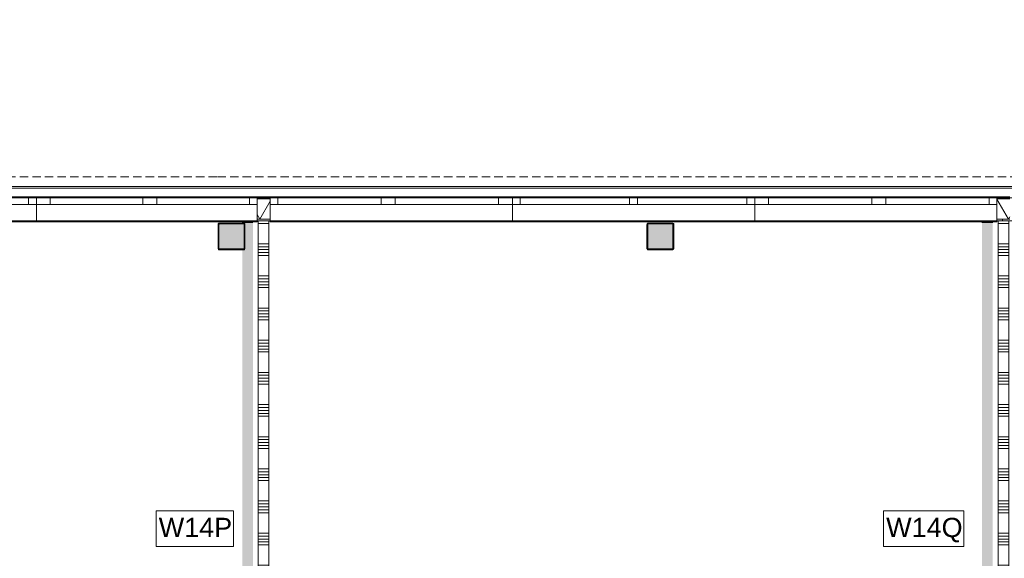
# Model space of a CAD drawing. Header units: millimetres. Extents: x -409 to 257590, y -7786 to 67330.
# Tile 174 of 210: x 71635 to 80818, y 22975 to 28000. Entities that reach past the tile are written whole.
import ezdxf

# ---------------------------------------------------------------- set-up
doc = ezdxf.new("R2010")
doc.units = ezdxf.units.MM
doc.header["$MEASUREMENT"] = 0
doc.linetypes.add('B0702', pattern=[117.37, 78.119999, -39.250001])
for name, color, linetype in [('New_21 Buitenwanden', 7, 'Continuous'), ('New_21 Buitenwanden Doorsnede-arcering', 7, 'Continuous'), ('New_21 Buitenwanden Laagscheidingslijnen', 7, 'Continuous'), ('New_21 Buitenwanden Ramen', 7, 'Continuous'), ('New_22 NC Binnenwanden', 7, 'Continuous'), ('New_22 NC Binnenwanden Doorsnede-arcering', 7, 'Continuous'), ('New_22 NC Binnenwanden Laagscheidingslijnen', 7, 'Continuous'), ('New_23 Vloeren', 7, 'Continuous'), ('New_41 Buitenwandafwerking houten latten', 7, 'Continuous'), ('New_Info Wandafwerking aanduiding', 7, 'Continuous'), ('New_Info Wandafwerking aanduiding Doorsnede-arcering', 7, 'Continuous'), ('New_Z Ruimtefuncties Zone omranding', 7, 'Continuous'), ('S-COLS-____-OTLN.RVT S', 7, 'Continuous'), ('S-COLS-____-OTLN.RVT S 2D arcering', 7, 'Continuous')]:
    doc.layers.add(name, color=color, linetype=linetype)
doc.styles.add('GENERATED_STYLE_1', font='txt')
pattern_1 = [(270, (0, 0), (200, 0), [])]

# ---------------------------------------------------------------- blocks, each defined once
blk = doc.blocks.new('Slab_1_2', base_point=(0, 42578.3))
at = {"layer": 'New_23 Vloeren', "color": 1, "linetype": 'Continuous', "lineweight": 0, "flags": 128}
blk.add_lwpolyline([(30010, 0), (61758.5, 0), (61760, 1964.4), (61760.2, 1964.4), (61758.1, 8599), (73460, 8599), (73460, 0), (99110, 0), (99110, 26125), (66860, 26125), (61760, 26125), (61760, 28000.2), (49978, 28000.1)], dxfattribs=at)
blk = doc.blocks.new('Wall_208_2', base_point=(62080.2, 26125))
at = {"layer": 'New_21 Buitenwanden', "color": 8, "linetype": 'Continuous', "lineweight": 0, "true_color": 0x778488}
for p, q in [((99324, 26427), (62080.2, 26427)), ((99254, 26339), (62080.2, 26339))]:
    blk.add_line(p, q, dxfattribs=at)
at = {"layer": 'New_21 Buitenwanden', "color": 8, "linetype": 'Continuous', "lineweight": 0, "true_color": 0x778488, "flags": 128}
for points in [[(99430, 26445), (62080.2, 26445)], [(62080.2, 26125), (99110, 26125)]]:
    blk.add_lwpolyline(points, dxfattribs=at)
blk = doc.blocks.new('Column 385[68]_2', base_point=(0.5, 3))
at = {"layer": 'S-COLS-____-OTLN.RVT S 2D arcering', "linetype": 'Continuous', "lineweight": 0, "true_color": 0x778488}
h = blk.add_hatch(color=8, dxfattribs=at)
h.paths.add_polyline_path([(73485.5, 25866), (73486.5, 25861), (73489.3, 25856.8), (73493.5, 25853.9), (73498.5, 25853), (73722.5, 25853), (73727.5, 25853.9), (73731.7, 25856.8), (73734.5, 25861), (73735.5, 25866), (73735.5, 26090), (73734.5, 26094.9), (73731.7, 26099.1), (73727.5, 26102), (73722.5, 26103), (73498.5, 26103), (73493.5, 26102), (73489.3, 26099.1), (73486.5, 26094.9), (73485.5, 26090)])
h.paths.add_polyline_path([(73722.5, 25861), (73498.5, 25861), (73496.6, 25861.3), (73495, 25862.4), (73493.9, 25864), (73493.5, 25866), (73493.5, 26090), (73493.9, 26091.9), (73495, 26093.5), (73496.6, 26094.6), (73498.5, 26095), (73722.5, 26095), (73724.4, 26094.6), (73726.1, 26093.5), (73727.1, 26091.9), (73727.5, 26090), (73727.5, 25866), (73727.1, 25864), (73726.1, 25862.4), (73724.4, 25861.3)], flags=0)
blk.add_hatch(color=8, dxfattribs=at).paths.add_polyline_path([(73722.5, 26095), (73498.5, 26095), (73496.6, 26094.6), (73495, 26093.5), (73493.9, 26091.9), (73493.5, 26090), (73493.5, 25866), (73493.9, 25864), (73495, 25862.4), (73496.6, 25861.3), (73498.5, 25861), (73722.5, 25861), (73724.4, 25861.3), (73726.1, 25862.4), (73727.1, 25864), (73727.5, 25866), (73727.5, 26090), (73727.1, 26091.9), (73726.1, 26093.5), (73724.4, 26094.6)])
at = {"layer": 'S-COLS-____-OTLN.RVT S', "color": 1, "linetype": 'Continuous', "lineweight": 0}
for p, q in [((73486.5, 26094.9), (73485.5, 26090)), ((73485.5, 26090), (73485.5, 25866)), ((73489.3, 26099.1), (73486.5, 26094.9)), ((73493.5, 26102), (73489.3, 26099.1)), ((73498.5, 26103), (73493.5, 26102)), ((73493.5, 26090), (73493.9, 26091.9)), ((73493.5, 25866), (73493.5, 26090)), ((73493.9, 26091.9), (73495, 26093.5)), ((73495, 26093.5), (73496.6, 26094.6)), ((73496.6, 26094.6), (73498.5, 26095)), ((73722.5, 26103), (73498.5, 26103)), ((73498.5, 26095), (73722.5, 26095)), ((73727.5, 26102), (73722.5, 26103)), ((73722.5, 26095), (73724.4, 26094.6)), ((73724.4, 26094.6), (73726.1, 26093.5)), ((73726.1, 26093.5), (73727.1, 26091.9)), ((73727.1, 26091.9), (73727.5, 26090)), ((73731.7, 26099.1), (73727.5, 26102)), ((73727.5, 26090), (73727.5, 25866)), ((73734.5, 26094.9), (73731.7, 26099.1)), ((73735.5, 26090), (73734.5, 26094.9)), ((73735.5, 25866), (73735.5, 26090)), ((73485.5, 25866), (73486.5, 25861)), ((73486.5, 25861), (73489.3, 25856.8)), ((73489.3, 25856.8), (73493.5, 25853.9)), ((73493.9, 25864), (73493.5, 25866)), ((73493.5, 25853.9), (73498.5, 25853)), ((73495, 25862.4), (73493.9, 25864)), ((73496.6, 25861.3), (73495, 25862.4)), ((73498.5, 25861), (73496.6, 25861.3)), ((73722.5, 25861), (73498.5, 25861)), ((73498.5, 25853), (73722.5, 25853)), ((73724.4, 25861.3), (73722.5, 25861)), ((73722.5, 25853), (73727.5, 25853.9)), ((73726.1, 25862.4), (73724.4, 25861.3)), ((73727.1, 25864), (73726.1, 25862.4)), ((73727.5, 25866), (73727.1, 25864)), ((73727.5, 25853.9), (73731.7, 25856.8)), ((73731.7, 25856.8), (73734.5, 25861)), ((73734.5, 25861), (73735.5, 25866))]:
    blk.add_line(p, q, dxfattribs=at)
blk = doc.blocks.new('Column 386[69]_2', base_point=(0.5, 3))
at = {"layer": 'S-COLS-____-OTLN.RVT S 2D arcering', "linetype": 'Continuous', "lineweight": 0, "true_color": 0x778488}
h = blk.add_hatch(color=8, dxfattribs=at)
h.paths.add_polyline_path([(77485.5, 25866), (77486.5, 25861), (77489.3, 25856.8), (77493.5, 25853.9), (77498.5, 25853), (77722.5, 25853), (77727.5, 25853.9), (77731.7, 25856.8), (77734.5, 25861), (77735.5, 25866), (77735.5, 26090), (77734.5, 26094.9), (77731.7, 26099.1), (77727.5, 26102), (77722.5, 26103), (77498.5, 26103), (77493.5, 26102), (77489.3, 26099.1), (77486.5, 26094.9), (77485.5, 26090)])
h.paths.add_polyline_path([(77722.5, 25861), (77498.5, 25861), (77496.6, 25861.3), (77495, 25862.4), (77493.9, 25864), (77493.5, 25866), (77493.5, 26090), (77493.9, 26091.9), (77495, 26093.5), (77496.6, 26094.6), (77498.5, 26095), (77722.5, 26095), (77724.4, 26094.6), (77726.1, 26093.5), (77727.1, 26091.9), (77727.5, 26090), (77727.5, 25866), (77727.1, 25864), (77726.1, 25862.4), (77724.4, 25861.3)], flags=0)
blk.add_hatch(color=8, dxfattribs=at).paths.add_polyline_path([(77722.5, 26095), (77498.5, 26095), (77496.6, 26094.6), (77495, 26093.5), (77493.9, 26091.9), (77493.5, 26090), (77493.5, 25866), (77493.9, 25864), (77495, 25862.4), (77496.6, 25861.3), (77498.5, 25861), (77722.5, 25861), (77724.4, 25861.3), (77726.1, 25862.4), (77727.1, 25864), (77727.5, 25866), (77727.5, 26090), (77727.1, 26091.9), (77726.1, 26093.5), (77724.4, 26094.6)])
at = {"layer": 'S-COLS-____-OTLN.RVT S', "color": 1, "linetype": 'Continuous', "lineweight": 0}
for p, q in [((77486.5, 26094.9), (77485.5, 26090)), ((77485.5, 26090), (77485.5, 25866)), ((77489.3, 26099.1), (77486.5, 26094.9)), ((77493.5, 26102), (77489.3, 26099.1)), ((77498.5, 26103), (77493.5, 26102)), ((77493.5, 26090), (77493.9, 26091.9)), ((77493.5, 25866), (77493.5, 26090)), ((77493.9, 26091.9), (77495, 26093.5)), ((77495, 26093.5), (77496.6, 26094.6)), ((77496.6, 26094.6), (77498.5, 26095)), ((77722.5, 26103), (77498.5, 26103)), ((77498.5, 26095), (77722.5, 26095)), ((77727.5, 26102), (77722.5, 26103)), ((77722.5, 26095), (77724.4, 26094.6)), ((77724.4, 26094.6), (77726.1, 26093.5)), ((77726.1, 26093.5), (77727.1, 26091.9)), ((77727.1, 26091.9), (77727.5, 26090)), ((77731.7, 26099.1), (77727.5, 26102)), ((77727.5, 26090), (77727.5, 25866)), ((77734.5, 26094.9), (77731.7, 26099.1)), ((77735.5, 26090), (77734.5, 26094.9)), ((77735.5, 25866), (77735.5, 26090)), ((77485.5, 25866), (77486.5, 25861)), ((77486.5, 25861), (77489.3, 25856.8)), ((77489.3, 25856.8), (77493.5, 25853.9)), ((77493.9, 25864), (77493.5, 25866)), ((77493.5, 25853.9), (77498.5, 25853)), ((77495, 25862.4), (77493.9, 25864)), ((77496.6, 25861.3), (77495, 25862.4)), ((77498.5, 25861), (77496.6, 25861.3)), ((77722.5, 25861), (77498.5, 25861)), ((77498.5, 25853), (77722.5, 25853)), ((77724.4, 25861.3), (77722.5, 25861)), ((77722.5, 25853), (77727.5, 25853.9)), ((77726.1, 25862.4), (77724.4, 25861.3)), ((77727.1, 25864), (77726.1, 25862.4)), ((77727.5, 25866), (77727.1, 25864)), ((77727.5, 25853.9), (77731.7, 25856.8)), ((77731.7, 25856.8), (77734.5, 25861)), ((77734.5, 25861), (77735.5, 25866))]:
    blk.add_line(p, q, dxfattribs=at)
blk = doc.blocks.new('*X2050')
at = {"layer": 'New_22 NC Binnenwanden Doorsnede-arcering', "color": 254, "linetype": 'Continuous', "lineweight": 0, "true_color": 0xe9ebeb}
for p, q in [((80760, 26100), (80860, 26100)), ((80760, 25909.7), (80860, 25909.7)), ((80760, 25882.3), (80860, 25882.3)), ((80760, 25854.9), (80860, 25854.9)), ((80760, 25827.4), (80860, 25827.4)), ((80760, 25800), (80860, 25800)), ((80760, 25609.7), (80860, 25609.7)), ((80760, 25582.3), (80860, 25582.3)), ((80760, 25554.9), (80860, 25554.9)), ((80760, 25527.4), (80860, 25527.4)), ((80760, 25500), (80860, 25500)), ((80760, 25309.7), (80860, 25309.7)), ((80760, 25282.3), (80860, 25282.3)), ((80760, 25254.9), (80860, 25254.9)), ((80760, 25227.4), (80860, 25227.4)), ((80760, 25200), (80860, 25200)), ((80760, 25009.7), (80860, 25009.7)), ((80760, 24982.3), (80860, 24982.3)), ((80760, 24954.9), (80860, 24954.9)), ((80760, 24927.4), (80860, 24927.4)), ((80760, 24900), (80860, 24900)), ((80760, 24709.7), (80860, 24709.7)), ((80760, 24682.3), (80860, 24682.3)), ((80760, 24654.9), (80860, 24654.9)), ((80760, 24627.4), (80860, 24627.4)), ((80760, 24600), (80860, 24600)), ((80760, 24409.7), (80860, 24409.7)), ((80760, 24382.3), (80860, 24382.3)), ((80760, 24354.9), (80860, 24354.9)), ((80760, 24327.4), (80860, 24327.4)), ((80760, 24300), (80860, 24300)), ((80760, 24109.7), (80860, 24109.7)), ((80760, 24082.3), (80860, 24082.3)), ((80760, 24054.9), (80860, 24054.9)), ((80760, 24027.4), (80860, 24027.4)), ((80760, 24000), (80860, 24000)), ((80760, 23809.7), (80860, 23809.7)), ((80760, 23782.3), (80860, 23782.3)), ((80760, 23754.9), (80860, 23754.9)), ((80760, 23727.4), (80860, 23727.4)), ((80760, 23700), (80860, 23700)), ((80760, 23509.7), (80860, 23509.7)), ((80760, 23482.3), (80860, 23482.3)), ((80760, 23454.9), (80860, 23454.9)), ((80760, 23427.4), (80860, 23427.4)), ((80760, 23400), (80860, 23400)), ((80760, 23209.7), (80860, 23209.7)), ((80760, 23182.3), (80860, 23182.3)), ((80760, 23154.9), (80860, 23154.9)), ((80760, 23127.4), (80860, 23127.4)), ((80760, 23100), (80860, 23100)), ((80760, 22909.7), (80860, 22909.7)), ((80760, 22882.3), (80860, 22882.3)), ((80760, 22854.9), (80860, 22854.9)), ((80760, 22827.4), (80860, 22827.4)), ((80760, 22800), (80860, 22800)), ((80760, 22609.7), (80860, 22609.7)), ((80760, 22582.3), (80860, 22582.3)), ((80760, 22554.9), (80860, 22554.9)), ((80760, 22527.4), (80860, 22527.4)), ((80760, 22500), (80860, 22500)), ((80760, 22309.7), (80860, 22309.7)), ((80760, 22282.3), (80860, 22282.3)), ((80760, 22254.9), (80860, 22254.9)), ((80760, 22227.4), (80860, 22227.4)), ((80760, 22200), (80860, 22200)), ((80760, 22009.7), (80860, 22009.7)), ((80760, 21982.3), (80860, 21982.3)), ((80760, 21954.9), (80860, 21954.9)), ((80760, 21927.4), (80860, 21927.4)), ((80760, 21900), (80860, 21900)), ((80760, 21709.7), (80860, 21709.7)), ((80760, 21682.3), (80860, 21682.3)), ((80760, 21654.9), (80860, 21654.9)), ((80760, 21627.4), (80860, 21627.4)), ((80760, 21600), (80860, 21600)), ((80760, 21409.7), (80860, 21409.7)), ((80760, 21382.3), (80860, 21382.3)), ((80760, 21354.9), (80860, 21354.9)), ((80760, 21327.4), (80860, 21327.4)), ((80760, 21300), (80860, 21300)), ((80760, 21109.7), (80860, 21109.7)), ((80760, 21082.3), (80860, 21082.3)), ((80760, 21054.9), (80860, 21054.9)), ((80760, 21027.4), (80860, 21027.4)), ((80760, 21000), (80860, 21000)), ((80760, 20809.7), (80860, 20809.7)), ((80760, 20782.3), (80860, 20782.3)), ((80760, 20754.9), (80860, 20754.9)), ((80760, 20727.4), (80860, 20727.4)), ((80760, 20700), (80860, 20700)), ((80760, 20509.7), (80860, 20509.7)), ((80760, 20482.3), (80860, 20482.3)), ((80760, 20454.9), (80860, 20454.9)), ((80760, 20427.4), (80860, 20427.4)), ((80760, 20400), (80860, 20400)), ((80760, 20209.7), (80860, 20209.7)), ((80760, 20182.3), (80860, 20182.3)), ((80760, 20154.9), (80860, 20154.9)), ((80760, 20127.4), (80860, 20127.4)), ((80760, 20100), (80860, 20100)), ((80760, 19909.7), (80860, 19909.7)), ((80760, 19882.3), (80860, 19882.3)), ((80760, 19854.9), (80860, 19854.9)), ((80760, 19827.4), (80860, 19827.4)), ((80760, 19800), (80860, 19800)), ((80760, 19609.7), (80860, 19609.7)), ((80760, 19582.3), (80860, 19582.3)), ((80760, 19554.9), (80860, 19554.9)), ((80760, 19527.4), (80860, 19527.4)), ((80760, 19500), (80860, 19500)), ((80760, 19309.7), (80860, 19309.7)), ((80760, 19282.3), (80860, 19282.3)), ((80760, 19254.9), (80860, 19254.9)), ((80760, 19227.4), (80860, 19227.4)), ((80760, 19200), (80860, 19200)), ((80760, 19009.7), (80860, 19009.7)), ((80760, 18982.3), (80860, 18982.3)), ((80760, 18954.9), (80860, 18954.9)), ((80760, 18927.4), (80860, 18927.4)), ((80760, 18900), (80860, 18900)), ((80760, 18709.7), (80860, 18709.7)), ((80760, 18682.3), (80860, 18682.3)), ((80760, 18654.9), (80860, 18654.9)), ((80760, 18627.4), (80860, 18627.4)), ((80760, 18600), (80860, 18600)), ((80760, 18409.7), (80860, 18409.7)), ((80760, 18382.3), (80860, 18382.3)), ((80760, 18354.9), (80860, 18354.9)), ((80760, 18327.4), (80860, 18327.4)), ((80760, 18300), (80860, 18300)), ((80760, 18109.7), (80860, 18109.7)), ((80760, 18082.3), (80860, 18082.3)), ((80760, 18054.9), (80860, 18054.9)), ((80760, 18027.4), (80860, 18027.4)), ((80760, 18000), (80860, 18000)), ((80760, 17809.7), (80860, 17809.7)), ((80760, 17782.3), (80860, 17782.3)), ((80760, 17754.9), (80860, 17754.9)), ((80760, 17727.4), (80860, 17727.4)), ((80760, 17700), (80860, 17700)), ((80800.3, 17509.7), (80860, 17509.7)), ((80827.7, 17482.3), (80860, 17482.3)), ((80855.1, 17454.9), (80860, 17454.9))]:
    blk.add_line(p, q, dxfattribs=at)
blk = doc.blocks.new('*X2051')
at = {"layer": 'New_22 NC Binnenwanden Doorsnede-arcering', "color": 254, "linetype": 'Continuous', "lineweight": 0, "true_color": 0xe9ebeb}
for p, q in [((80760, 17509.7), (80800.3, 17509.7)), ((80760, 17482.3), (80827.7, 17482.3)), ((80760, 17454.9), (80855.1, 17454.9))]:
    blk.add_line(p, q, dxfattribs=at)
blk = doc.blocks.new('Wall_467_2', base_point=(80810, 26125))
at = {"layer": 'New_22 NC Binnenwanden', "color": 8, "linetype": 'Continuous', "lineweight": 0, "true_color": 0x778488, "flags": 128}
for points in [[(80760, 26125), (80760, 17550)], [(80860, 26125), (80760, 26125)], [(80860, 17450), (80860, 26125)], [(80860, 17450), (80760, 17450)]]:
    blk.add_lwpolyline(points, dxfattribs=at)
at = {"layer": 'New_22 NC Binnenwanden Laagscheidingslijnen', "color": 8, "linetype": 'Continuous', "lineweight": 0, "true_color": 0x778488}
blk.add_line((80760, 17450), (80760, 17550), dxfattribs=at)
at = {"layer": 'New_22 NC Binnenwanden', "color": 8, "lineweight": 0, "true_color": 0x778488}
for name in ['*X2050', '*X2051']:
    blk.add_blockref(name, (0, 0), dxfattribs=at)
blk = doc.blocks.new('*X2077')
at = {"layer": 'New_22 NC Binnenwanden Doorsnede-arcering', "color": 254, "linetype": 'Continuous', "lineweight": 0, "true_color": 0xe9ebeb}
for p, q in [((73860, 26100), (73960, 26100)), ((73860, 25909.7), (73960, 25909.7)), ((73860, 25882.3), (73960, 25882.3)), ((73860, 25854.9), (73960, 25854.9)), ((73860, 25827.4), (73960, 25827.4)), ((73860, 25800), (73960, 25800)), ((73860, 25609.7), (73960, 25609.7)), ((73860, 25582.3), (73960, 25582.3)), ((73860, 25554.9), (73960, 25554.9)), ((73860, 25527.4), (73960, 25527.4)), ((73860, 25500), (73960, 25500)), ((73860, 25309.7), (73960, 25309.7)), ((73860, 25282.3), (73960, 25282.3)), ((73860, 25254.9), (73960, 25254.9)), ((73860, 25227.4), (73960, 25227.4)), ((73860, 25200), (73960, 25200)), ((73860, 25009.7), (73960, 25009.7)), ((73860, 24982.3), (73960, 24982.3)), ((73860, 24954.9), (73960, 24954.9)), ((73860, 24927.4), (73960, 24927.4)), ((73860, 24900), (73960, 24900)), ((73860, 24709.7), (73960, 24709.7)), ((73860, 24682.3), (73960, 24682.3)), ((73860, 24654.9), (73960, 24654.9)), ((73860, 24627.4), (73960, 24627.4)), ((73860, 24600), (73960, 24600)), ((73860, 24409.7), (73960, 24409.7)), ((73860, 24382.3), (73960, 24382.3)), ((73860, 24354.9), (73960, 24354.9)), ((73860, 24327.4), (73960, 24327.4)), ((73860, 24300), (73960, 24300)), ((73860, 24109.7), (73960, 24109.7)), ((73860, 24082.3), (73960, 24082.3)), ((73860, 24054.9), (73960, 24054.9)), ((73860, 24027.4), (73960, 24027.4)), ((73860, 24000), (73960, 24000)), ((73860, 23809.7), (73960, 23809.7)), ((73860, 23782.3), (73960, 23782.3)), ((73860, 23754.9), (73960, 23754.9)), ((73860, 23727.4), (73960, 23727.4)), ((73860, 23700), (73960, 23700)), ((73860, 23509.7), (73960, 23509.7)), ((73860, 23482.3), (73960, 23482.3)), ((73860, 23454.9), (73960, 23454.9)), ((73860, 23427.4), (73960, 23427.4)), ((73860, 23400), (73960, 23400)), ((73860, 23209.7), (73960, 23209.7)), ((73860, 23182.3), (73960, 23182.3)), ((73860, 23154.9), (73960, 23154.9)), ((73860, 23127.4), (73960, 23127.4)), ((73860, 23100), (73960, 23100)), ((73860, 22909.7), (73960, 22909.7)), ((73860, 22882.3), (73960, 22882.3)), ((73860, 22854.9), (73960, 22854.9)), ((73860, 22827.4), (73960, 22827.4)), ((73860, 22800), (73960, 22800)), ((73860, 22609.7), (73960, 22609.7)), ((73860, 22582.3), (73960, 22582.3)), ((73860, 22554.9), (73960, 22554.9)), ((73860, 22527.4), (73960, 22527.4)), ((73860, 22500), (73960, 22500)), ((73860, 22309.7), (73960, 22309.7)), ((73860, 22282.3), (73960, 22282.3)), ((73860, 22254.9), (73960, 22254.9)), ((73860, 22227.4), (73960, 22227.4)), ((73860, 22200), (73960, 22200)), ((73860, 22009.7), (73960, 22009.7)), ((73860, 21982.3), (73960, 21982.3)), ((73860, 21954.9), (73960, 21954.9)), ((73860, 21927.4), (73960, 21927.4)), ((73860, 21900), (73960, 21900)), ((73860, 21709.7), (73960, 21709.7)), ((73860, 21682.3), (73960, 21682.3)), ((73860, 21654.9), (73960, 21654.9)), ((73860, 21627.4), (73960, 21627.4)), ((73860, 21600), (73960, 21600)), ((73860, 21409.7), (73960, 21409.7)), ((73860, 21382.3), (73960, 21382.3)), ((73860, 21354.9), (73960, 21354.9)), ((73860, 21327.4), (73960, 21327.4)), ((73860, 21300), (73960, 21300)), ((73860, 21109.7), (73960, 21109.7)), ((73860, 21082.3), (73960, 21082.3)), ((73860, 21054.9), (73960, 21054.9)), ((73860, 21027.4), (73960, 21027.4)), ((73860, 21000), (73960, 21000)), ((73860, 20809.7), (73960, 20809.7)), ((73860, 20782.3), (73960, 20782.3)), ((73860, 20754.9), (73960, 20754.9)), ((73860, 20727.4), (73960, 20727.4)), ((73860, 20700), (73960, 20700)), ((73860, 20509.7), (73960, 20509.7)), ((73860, 20482.3), (73960, 20482.3)), ((73860, 20454.9), (73960, 20454.9)), ((73860, 20427.4), (73960, 20427.4)), ((73860, 20400), (73960, 20400)), ((73860, 20209.7), (73960, 20209.7)), ((73860, 20182.3), (73960, 20182.3)), ((73860, 20154.9), (73960, 20154.9)), ((73860, 20127.4), (73960, 20127.4)), ((73860, 20100), (73960, 20100)), ((73860, 19909.7), (73960, 19909.7)), ((73860, 19882.3), (73960, 19882.3)), ((73860, 19854.9), (73960, 19854.9)), ((73860, 19827.4), (73960, 19827.4)), ((73860, 19800), (73960, 19800)), ((73860, 19609.7), (73960, 19609.7)), ((73860, 19582.3), (73960, 19582.3)), ((73860, 19554.9), (73960, 19554.9)), ((73860, 19527.4), (73960, 19527.4)), ((73860, 19500), (73960, 19500)), ((73860, 19309.7), (73960, 19309.7)), ((73860, 19282.3), (73960, 19282.3)), ((73860, 19254.9), (73960, 19254.9)), ((73860, 19227.4), (73960, 19227.4)), ((73860, 19200), (73960, 19200)), ((73860, 19009.7), (73960, 19009.7)), ((73860, 18982.3), (73960, 18982.3)), ((73860, 18954.9), (73960, 18954.9)), ((73860, 18927.4), (73960, 18927.4)), ((73860, 18900), (73960, 18900)), ((73860, 18709.7), (73960, 18709.7)), ((73860, 18682.3), (73960, 18682.3)), ((73860, 18654.9), (73960, 18654.9)), ((73860, 18627.4), (73960, 18627.4)), ((73860, 18600), (73960, 18600)), ((73860, 18409.7), (73960, 18409.7)), ((73860, 18382.3), (73960, 18382.3)), ((73860, 18354.9), (73960, 18354.9)), ((73860, 18327.4), (73960, 18327.4)), ((73860, 18300), (73960, 18300)), ((73860, 18109.7), (73960, 18109.7)), ((73860, 18082.3), (73960, 18082.3)), ((73860, 18054.9), (73960, 18054.9)), ((73860, 18027.4), (73960, 18027.4)), ((73860, 18000), (73960, 18000)), ((73860, 17809.7), (73960, 17809.7)), ((73860, 17782.3), (73960, 17782.3)), ((73860, 17754.9), (73960, 17754.9)), ((73860, 17727.4), (73960, 17727.4)), ((73860, 17700), (73960, 17700)), ((73860, 17509.7), (73960, 17509.7)), ((73860, 17482.3), (73960, 17482.3)), ((73860, 17454.9), (73960, 17454.9)), ((73860, 17427.4), (73960, 17427.4)), ((73860, 17400), (73960, 17400))]:
    blk.add_line(p, q, dxfattribs=at)
blk = doc.blocks.new('Wall_473_2', base_point=(73910, 26125))
at = {"layer": 'New_22 NC Binnenwanden', "color": 8, "linetype": 'Continuous', "lineweight": 0, "true_color": 0x778488, "flags": 128}
for points in [[(73860, 26125), (73860, 17250.1)], [(73960, 26125), (73860, 26125)], [(73960, 17250.1), (73960, 26125)], [(73960, 17250.1), (73860, 17250.1)]]:
    blk.add_lwpolyline(points, dxfattribs=at)
at = {"layer": 'New_22 NC Binnenwanden', "color": 8, "lineweight": 0, "true_color": 0x778488}
blk.add_blockref('*X2077', (0, 0), dxfattribs=at)
blk = doc.blocks.new('*X2159')
at = {"layer": 'New_21 Buitenwanden Doorsnede-arcering', "color": 254, "linetype": 'Continuous', "lineweight": 0, "true_color": 0xe9ebeb}
for p in [(73970, 26306.8), (73850, 26181)]:
    blk.add_line(p, (73873.7, 26140), dxfattribs=at)
blk = doc.blocks.new('*X2160')
at = {"layer": 'New_21 Buitenwanden Doorsnede-arcering', "color": 254, "linetype": 'Continuous', "lineweight": 0, "true_color": 0xe9ebeb}
for p in [(80750, 26325.9), (80870, 26161.9)]:
    blk.add_line(p, (80857.3, 26140), dxfattribs=at)
blk = doc.blocks.new('Rnx horizontaal 22_26')
at = {"layer": 'New_21 Buitenwanden Ramen', "color": 1, "linetype": 'Continuous', "lineweight": 0}
for p, q in [((-1130, 150), (-1130, 160)), ((-1130, 160), (1130, 160)), ((1130, 160), (1130, 150)), ((-1130, 0), (-1000, 0)), ((-1000, 0), (-1000, -72)), ((-1000, 0), (-36.5, 0)), ((-36.5, -72), (-36.5, 0)), ((-36.5, 0), (57, 0)), ((57, 0), (93.5, 0)), ((93.5, 0), (93.5, -72)), ((93.5, 0), (1057, 0)), ((1057, -72), (1057, 0)), ((1057, 0), (1130, 0)), ((-1000, -72), (-1130, -72)), ((-36.5, -72), (-1000, -72)), ((57, -72), (-36.5, -72)), ((93.5, -72), (57, -72)), ((1057, -72), (93.5, -72)), ((1130, -72), (1057, -72))]:
    blk.add_line(p, q, dxfattribs=at)
at = {"layer": 'New_21 Buitenwanden Ramen', "color": 9, "linetype": 'Continuous', "lineweight": 0}
for p, q in [((-1130, 135), (-1130, 150)), ((-1130, 0), (-1130, 135)), ((1130, 135), (1130, 150)), ((1130, 0), (1130, 135)), ((-1130, -54), (-1130, 0)), ((-1130, -54), (-1130, 0)), ((1130, -54), (1130, 0)), ((1130, -54), (1130, 0)), ((-1130, -72), (-1130, -54)), ((-1130, -72), (-1130, -54)), ((1130, -72), (1130, -54)), ((1130, -72), (1130, -54))]:
    blk.add_line(p, q, dxfattribs=at)
blk = doc.blocks.new('Rnx horizontaal 22_23')
at = {"layer": 'New_21 Buitenwanden Ramen', "color": 1, "linetype": 'Continuous', "lineweight": 0}
for p, q in [((-1130, 150), (-1130, 160)), ((-1130, 160), (1130, 160)), ((1130, 160), (1130, 150)), ((-1130, 0), (-1057, 0)), ((-1057, 0), (-1057, -72)), ((-1057, 0), (-36.5, 0)), ((-36.5, -72), (-36.5, 0)), ((-36.5, 0), (0, 0)), ((0, 0), (36.5, 0)), ((36.5, 0), (36.5, -72)), ((36.5, 0), (1057, 0)), ((1057, -72), (1057, 0)), ((1057, 0), (1130, 0)), ((-1057, -72), (-1130, -72)), ((-36.5, -72), (-1057, -72)), ((0, -72), (-36.5, -72)), ((36.5, -72), (0, -72)), ((1057, -72), (36.5, -72)), ((1130, -72), (1057, -72))]:
    blk.add_line(p, q, dxfattribs=at)
at = {"layer": 'New_21 Buitenwanden Ramen', "color": 9, "linetype": 'Continuous', "lineweight": 0}
for p, q in [((-1130, 135), (-1130, 150)), ((-1130, 0), (-1130, 135)), ((1130, 135), (1130, 150)), ((1130, 0), (1130, 135)), ((-1130, -54), (-1130, 0)), ((-1130, -54), (-1130, 0)), ((1130, -54), (1130, 0)), ((1130, -54), (1130, 0)), ((-1130, -72), (-1130, -54)), ((-1130, -72), (-1130, -54)), ((1130, -72), (1130, -54)), ((1130, -72), (1130, -54))]:
    blk.add_line(p, q, dxfattribs=at)
blk = doc.blocks.new('Rnx horizontaal 22_25')
at = {"layer": 'New_21 Buitenwanden Ramen', "color": 1, "linetype": 'Continuous', "lineweight": 0}
for p, q in [((-1130, 150), (-1130, 160)), ((-1130, 160), (1130, 160)), ((1130, 160), (1130, 150)), ((-1130, 0), (-1057, 0)), ((-1057, 0), (-1057, -72)), ((-1057, 0), (-93.5, 0)), ((-93.5, -72), (-93.5, 0)), ((-93.5, 0), (-57, 0)), ((-57, 0), (36.5, 0)), ((36.5, 0), (36.5, -72)), ((36.5, 0), (1000, 0)), ((1000, -72), (1000, 0)), ((1000, 0), (1130, 0)), ((-1057, -72), (-1130, -72)), ((-93.5, -72), (-1057, -72)), ((-57, -72), (-93.5, -72)), ((36.5, -72), (-57, -72)), ((1000, -72), (36.5, -72)), ((1130, -72), (1000, -72))]:
    blk.add_line(p, q, dxfattribs=at)
at = {"layer": 'New_21 Buitenwanden Ramen', "color": 9, "linetype": 'Continuous', "lineweight": 0}
for p, q in [((-1130, 135), (-1130, 150)), ((-1130, 0), (-1130, 135)), ((1130, 135), (1130, 150)), ((1130, 0), (1130, 135)), ((-1130, -54), (-1130, 0)), ((-1130, -54), (-1130, 0)), ((1130, -54), (1130, 0)), ((1130, -54), (1130, 0)), ((-1130, -72), (-1130, -54)), ((-1130, -72), (-1130, -54)), ((1130, -72), (1130, -54)), ((1130, -72), (1130, -54))]:
    blk.add_line(p, q, dxfattribs=at)
blk = doc.blocks.new('Rnx horizontaal 22_27')
at = {"layer": 'New_21 Buitenwanden Ramen', "color": 1, "linetype": 'Continuous', "lineweight": 0}
for p, q in [((223.5, 0), (253.1, 197.8)), ((900, 0), (253.1, 197.8)), ((-1030, 150), (-1030, 160)), ((-1030, 160), (1030, 160)), ((1030, 160), (1030, 150)), ((-1030, 0), (-957, 0)), ((-957, 0), (-957, -72)), ((-957, 0), (93.5, 0)), ((93.5, -72), (93.5, 0)), ((93.5, 0), (130, 0)), ((130, 0), (223.5, 0)), ((223.5, 0), (223.5, -72)), ((223.5, 0), (900, 0)), ((900, -72), (900, 0)), ((900, 0), (1030, 0)), ((-957, -72), (-1030, -72)), ((93.5, -72), (-957, -72)), ((130, -72), (93.5, -72)), ((223.5, -72), (130, -72)), ((900, -72), (223.5, -72)), ((1030, -72), (900, -72))]:
    blk.add_line(p, q, dxfattribs=at)
at = {"layer": 'New_21 Buitenwanden Ramen', "color": 9, "linetype": 'Continuous', "lineweight": 0}
for p, q in [((-1030, 135), (-1030, 150)), ((-1030, 0), (-1030, 135)), ((1030, 135), (1030, 150)), ((1030, 0), (1030, 135)), ((-1030, -54), (-1030, 0)), ((-1030, -54), (-1030, 0)), ((1030, -54), (1030, 0)), ((1030, -54), (1030, 0)), ((-1030, -72), (-1030, -54)), ((-1030, -72), (-1030, -54)), ((1030, -72), (1030, -54)), ((1030, -72), (1030, -54))]:
    blk.add_line(p, q, dxfattribs=at)
blk = doc.blocks.new('Rnx horizontaal 22_14')
at = {"layer": 'New_21 Buitenwanden Ramen', "color": 1, "linetype": 'Continuous', "lineweight": 0}
for p, q in [((-1030, 150), (-1030, 160)), ((-1030, 160), (1030, 160)), ((1030, 160), (1030, 150)), ((-1030, 0), (-957, 0)), ((-957, 0), (-957, -72)), ((-957, 0), (-93.5, 0)), ((-93.5, -72), (-93.5, 0)), ((-93.5, 0), (-57, 0)), ((-57, 0), (36.5, 0)), ((36.5, 0), (36.5, -72)), ((36.5, 0), (900, 0)), ((900, -72), (900, 0)), ((900, 0), (1030, 0)), ((-957, -72), (-1030, -72)), ((-93.5, -72), (-957, -72)), ((-57, -72), (-93.5, -72)), ((36.5, -72), (-57, -72)), ((900, -72), (36.5, -72)), ((1030, -72), (900, -72))]:
    blk.add_line(p, q, dxfattribs=at)
at = {"layer": 'New_21 Buitenwanden Ramen', "color": 9, "linetype": 'Continuous', "lineweight": 0}
for p, q in [((-1030, 135), (-1030, 150)), ((-1030, 0), (-1030, 135)), ((1030, 135), (1030, 150)), ((1030, 0), (1030, 135)), ((-1030, -54), (-1030, 0)), ((-1030, -54), (-1030, 0)), ((1030, -54), (1030, 0)), ((1030, -54), (1030, 0)), ((-1030, -72), (-1030, -54)), ((-1030, -72), (-1030, -54)), ((1030, -72), (1030, -54)), ((1030, -72), (1030, -54))]:
    blk.add_line(p, q, dxfattribs=at)
blk = doc.blocks.new('Wall_490_2', base_point=(61760, 26125))
at = {"layer": 'New_21 Buitenwanden Doorsnede-arcering', "linetype": 'Continuous', "lineweight": 0, "true_color": 0xe9ebeb}
h = blk.add_hatch(dxfattribs=at)
h.set_pattern_fill('930_Lijnen_vert_200_0002', color=254, style=0, pattern_type=2)
h.set_pattern_definition(pattern_1)
h.paths.add_polyline_path([(73850, 26140), (73850, 26125), (73970, 26125), (73970, 26140)])
h = blk.add_hatch(dxfattribs=at)
h.set_pattern_fill('930_Lijnen_vert_200_0002', color=254, style=0, pattern_type=2)
h.set_pattern_definition(pattern_1)
h.paths.add_polyline_path([(80750, 26140), (80750, 26125), (80870, 26125), (80870, 26140)])
at = {"layer": 'New_21 Buitenwanden', "color": 8, "linetype": 'Continuous', "lineweight": 0, "true_color": 0x778488}
for p, q in [((73850, 26347), (73850, 26329)), ((73850, 26329), (73850, 26275)), ((73850, 26275), (73850, 26140)), ((73970, 26347), (73970, 26329)), ((73970, 26329), (73970, 26275)), ((73970, 26275), (73970, 26140)), ((80750, 26347), (80750, 26329)), ((80750, 26329), (80750, 26275)), ((80750, 26275), (80750, 26140)), ((73850, 26140), (73850, 26125)), ((73970, 26140), (73970, 26125)), ((80750, 26140), (80750, 26125))]:
    blk.add_line(p, q, dxfattribs=at)
at = {"layer": 'New_21 Buitenwanden', "color": 8, "linetype": 'Continuous', "lineweight": 0, "true_color": 0x778488, "flags": 128}
for points in [[(73970, 26347), (73850, 26347)], [(80870, 26347), (80750, 26347)], [(73850, 26125), (73970, 26125)], [(80750, 26125), (80870, 26125)]]:
    blk.add_lwpolyline(points, dxfattribs=at)
at = {"layer": 'New_21 Buitenwanden Laagscheidingslijnen', "color": 8, "linetype": 'Continuous', "lineweight": 0, "true_color": 0x778488}
for p, q in [((73970, 26329), (73850, 26329)), ((80870, 26329), (80750, 26329)), ((73850, 26140), (73970, 26140)), ((80750, 26140), (80870, 26140))]:
    blk.add_line(p, q, dxfattribs=at)
at = {"layer": 'New_21 Buitenwanden', "color": 8, "lineweight": 0, "true_color": 0x778488}
for name in ['*X2159', '*X2160']:
    blk.add_blockref(name, (0, 0), dxfattribs=at)
at = {"layer": 'New_21 Buitenwanden Ramen', "color": 1, "linetype": 'Continuous', "lineweight": 0, "zscale": 1000, "rotation": 180}
for name, p in [('Rnx horizontaal 22_27', (70760, 26275)), ('Rnx horizontaal 22_14', (72820, 26275))]:
    blk.add_blockref(name, p, dxfattribs=at)
at = {"layer": 'New_21 Buitenwanden Ramen', "color": 1, "linetype": 'Continuous', "lineweight": 0, "xscale": -1, "zscale": 1000, "rotation": 180}
for name, p in [('Rnx horizontaal 22_25', (75100, 26275)), ('Rnx horizontaal 22_23', (77360, 26275)), ('Rnx horizontaal 22_26', (79620, 26275))]:
    blk.add_blockref(name, p, dxfattribs=at)
blk = doc.blocks.new('Curtain Wall_92_2')
at = {"layer": 'New_41 Buitenwandafwerking houten latten', "color": 253, "linetype": 'B0702', "lineweight": 0, "true_color": 0x99a3a6, "flags": 128}
for points in [[(73474.3, 26534), (73374.3, 26534), (73274.3, 26534), (73174.3, 26534), (73128.3, 26534), (73028.3, 26534), (72928.3, 26534), (72828.3, 26534), (72782.3, 26534), (72682.3, 26534), (72582.3, 26534), (72482.3, 26534), (72436.3, 26534), (72336.3, 26534), (72236.3, 26534), (72136.3, 26534), (72090.3, 26534), (71990.3, 26534), (71890.3, 26534), (71790.3, 26534), (71744.3, 26534), (71644.3, 26534), (71544.3, 26534), (71444.3, 26534), (71398.3, 26534), (71298.3, 26534), (71198.3, 26534), (71098.3, 26534), (71052.3, 26534), (70952.3, 26534), (70852.3, 26534), (70752.3, 26534), (70706.3, 26534), (70606.3, 26534), (70506.3, 26534), (70406.3, 26534), (70360.3, 26534), (70260.3, 26534), (70160.3, 26534), (70060.3, 26534), (70014.3, 26534), (69914.3, 26534), (69814.3, 26534), (69714.3, 26534), (69668.3, 26534), (69568.3, 26534), (69468.3, 26534), (69368.3, 26534), (69322.3, 26534), (69222.3, 26534), (69122.3, 26534), (69022.3, 26534), (68976.3, 26534), (68876.3, 26534), (68776.3, 26534), (68676.3, 26534), (68630.3, 26534), (68530.3, 26534), (68430.3, 26534), (68330.3, 26534), (68284.3, 26534), (68184.3, 26534), (68084.3, 26534), (67984.3, 26534), (67938.3, 26534), (67838.3, 26534), (67738.3, 26533.9), (67638.3, 26533.9), (67592.3, 26533.9), (67492.3, 26533.9), (67392.3, 26533.9), (67292.3, 26533.9), (67246.3, 26533.9), (67146.3, 26533.9), (67046.3, 26533.9), (66946.3, 26533.9), (66900.3, 26533.9), (66800.3, 26533.9), (66700.3, 26533.9), (66600.3, 26533.9), (66554.3, 26533.9), (66454.3, 26533.9), (66354.3, 26533.9), (66254.3, 26533.9), (66208.3, 26533.9), (66108.3, 26533.9), (66008.3, 26533.9), (65908.3, 26533.9), (65862.3, 26533.9), (65762.3, 26533.9), (65662.3, 26533.9), (65562.3, 26533.9), (65516.3, 26533.9), (65416.3, 26533.9), (65316.3, 26533.9), (65216.3, 26533.9), (65170.3, 26533.9), (65070.3, 26533.9), (64970.3, 26533.9), (64870.3, 26533.9), (64824.3, 26533.9), (64724.3, 26533.9), (64624.3, 26533.9), (64524.3, 26533.9), (64478.3, 26533.9), (64378.3, 26533.9), (64278.3, 26533.9), (64178.3, 26533.9), (64132.3, 26533.9), (64032.3, 26533.9), (63932.3, 26533.9), (63832.3, 26533.9), (63786.3, 26533.9), (63686.3, 26533.9), (63586.3, 26533.9), (63486.3, 26533.9), (63440.3, 26533.9), (63340.3, 26533.9), (63240.3, 26533.9), (63140.3, 26533.9), (63094.3, 26533.9), (62994.3, 26533.9), (62894.3, 26533.9), (62794.3, 26533.9), (62748.3, 26533.9), (62648.3, 26533.9), (62548.3, 26533.9), (62448.3, 26533.9), (62402.3, 26533.9), (62302.3, 26533.9), (62202.3, 26533.9)], [(88698.3, 26534.1), (88598.3, 26534.1), (88498.3, 26534.1), (88398.3, 26534.1), (88352.3, 26534.1), (88252.3, 26534.1), (88152.3, 26534.1), (88052.3, 26534.1), (88006.3, 26534.1), (87906.3, 26534.1), (87806.3, 26534.1), (87706.3, 26534.1), (87660.3, 26534.1), (87560.3, 26534.1), (87460.3, 26534.1), (87360.3, 26534.1), (87314.3, 26534.1), (87214.3, 26534.1), (87114.3, 26534.1), (87014.3, 26534.1), (86968.3, 26534.1), (86868.3, 26534.1), (86768.3, 26534.1), (86668.3, 26534.1), (86622.3, 26534.1), (86522.3, 26534.1), (86422.3, 26534.1), (86322.3, 26534.1), (86276.3, 26534.1), (86176.3, 26534.1), (86076.3, 26534.1), (85976.3, 26534.1), (85930.3, 26534.1), (85830.3, 26534.1), (85730.3, 26534.1), (85630.3, 26534.1), (85584.3, 26534.1), (85484.3, 26534.1), (85384.3, 26534.1), (85284.3, 26534.1), (85238.3, 26534.1), (85138.3, 26534.1), (85038.3, 26534.1), (84938.3, 26534.1), (84892.3, 26534.1), (84792.3, 26534.1), (84692.3, 26534.1), (84592.3, 26534.1), (84546.3, 26534.1), (84446.3, 26534.1), (84346.3, 26534.1), (84246.3, 26534.1), (84200.3, 26534.1), (84100.3, 26534.1), (84000.3, 26534.1), (83900.3, 26534.1), (83854.3, 26534.1), (83754.3, 26534.1), (83654.3, 26534.1), (83554.3, 26534.1), (83508.3, 26534.1), (83408.3, 26534.1), (83308.3, 26534.1), (83208.3, 26534.1), (83162.3, 26534.1), (83062.3, 26534.1), (82962.3, 26534.1), (82862.3, 26534.1), (82816.3, 26534.1), (82716.3, 26534.1), (82616.3, 26534.1), (82516.3, 26534.1), (82470.3, 26534.1), (82370.3, 26534.1), (82270.3, 26534.1), (82170.3, 26534.1), (82124.3, 26534.1), (82024.3, 26534.1), (81924.3, 26534.1), (81824.3, 26534.1), (81778.3, 26534.1), (81678.3, 26534.1), (81578.3, 26534.1), (81478.3, 26534.1), (81432.3, 26534.1), (81332.3, 26534.1), (81232.3, 26534.1), (81132.3, 26534.1), (81086.3, 26534.1), (80986.3, 26534.1), (80886.3, 26534.1), (80786.3, 26534.1), (80740.3, 26534.1), (80640.3, 26534.1), (80540.3, 26534.1), (80440.3, 26534.1), (80394.3, 26534.1), (80294.3, 26534.1), (80194.3, 26534), (80094.3, 26534), (80048.3, 26534), (79948.3, 26534), (79848.3, 26534), (79748.3, 26534), (79702.3, 26534), (79602.3, 26534), (79502.3, 26534), (79402.3, 26534), (79356.3, 26534), (79256.3, 26534), (79156.3, 26534), (79056.3, 26534), (79010.3, 26534), (78910.3, 26534), (78810.3, 26534), (78710.3, 26534), (78664.3, 26534), (78564.3, 26534), (78464.3, 26534), (78364.3, 26534), (78318.3, 26534), (78218.3, 26534), (78118.3, 26534), (78018.3, 26534), (77972.3, 26534), (77872.3, 26534), (77772.3, 26534), (77672.3, 26534), (77626.3, 26534), (77526.3, 26534), (77426.3, 26534), (77326.3, 26534), (77280.3, 26534), (77180.3, 26534), (77080.3, 26534), (76980.3, 26534), (76934.3, 26534), (76834.3, 26534), (76734.3, 26534), (76634.3, 26534), (76588.3, 26534), (76488.3, 26534), (76388.3, 26534), (76288.3, 26534), (76242.3, 26534), (76142.3, 26534), (76042.3, 26534), (75942.3, 26534), (75896.3, 26534), (75796.3, 26534), (75696.3, 26534), (75596.3, 26534), (75550.3, 26534), (75450.3, 26534), (75350.3, 26534), (75250.3, 26534), (75204.3, 26534), (75104.3, 26534), (75004.3, 26534), (74904.3, 26534), (74858.3, 26534), (74758.3, 26534), (74658.3, 26534), (74558.3, 26534), (74512.3, 26534), (74412.3, 26534), (74312.3, 26534), (74212.3, 26534), (74166.3, 26534), (74066.3, 26534), (73966.3, 26534), (73866.3, 26534), (73820.3, 26534), (73720.3, 26534), (73620.3, 26534), (73520.3, 26534), (73474.3, 26534)]]:
    blk.add_lwpolyline(points, dxfattribs=at)
blk = doc.blocks.new('Wall_554_2', base_point=(80660, 26107))
at = {"layer": 'New_Info Wandafwerking aanduiding Doorsnede-arcering', "linetype": 'Continuous', "lineweight": 0, "true_color": 0x000000}
blk.add_hatch(color=18, dxfattribs=at).paths.add_polyline_path([(80610, 26107), (80610, 17550), (80710, 17550), (80710, 26107)])
at = {"layer": 'New_Info Wandafwerking aanduiding', "color": 9, "linetype": 'Continuous', "lineweight": 0, "flags": 128}
for points in [[(80710, 26107), (80610, 26107)], [(80710, 17550), (80610, 17550)]]:
    blk.add_lwpolyline(points, dxfattribs=at)
blk = doc.blocks.new('Wall_555_2', base_point=(73760, 26107))
at = {"layer": 'New_Info Wandafwerking aanduiding Doorsnede-arcering', "linetype": 'Continuous', "lineweight": 0, "true_color": 0x000000}
blk.add_hatch(color=18, dxfattribs=at).paths.add_polyline_path([(73710, 26107), (73710, 17273.3), (73810, 17273.3), (73810, 26107)])
at = {"layer": 'New_Info Wandafwerking aanduiding', "color": 9, "linetype": 'Continuous', "lineweight": 0, "flags": 128}
for points in [[(73810, 26107), (73710, 26107)], [(73810, 17273.3), (73710, 17273.3)]]:
    blk.add_lwpolyline(points, dxfattribs=at)

msp = doc.modelspace()

# ---------------------------------------------------------------- linework, layer by layer
at = {"layer": 'New_Info Wandafwerking aanduiding', "color": 9, "linetype": 'Continuous', "lineweight": 0, "flags": 128}
for points in [[(72906.8, 23418.6), (73628.3, 23418.6), (73628.3, 23085.8), (72906.8, 23085.8)], [(79691.5, 23418.6), (80440.9, 23418.6), (80440.9, 23085.8), (79691.5, 23085.8)]]:
    msp.add_lwpolyline(points, close=True, dxfattribs=at)
at = {"layer": 'New_Z Ruimtefuncties Zone omranding', "color": 211, "linetype": 'Continuous', "lineweight": 0, "true_color": 0xffaaff, "flags": 128}
for points in [[(67060, 17250), (73860, 17250), (73860, 17525), (73860, 26125), (67060, 26125)], [(73960, 26125), (73960, 17250), (77735, 17250), (80760, 17250), (80760, 26125), (77735, 26125)]]:
    msp.add_lwpolyline(points, close=True, dxfattribs=at)

# ---------------------------------------------------------------- block references
at = {"layer": 'New_21 Buitenwanden', "color": 8, "lineweight": 0, "true_color": 0x778488}
for name, p in [('Wall_208_2', (62080.2, 26125)), ('Wall_490_2', (61760, 26125))]:
    msp.add_blockref(name, p, dxfattribs=at)
at = {"layer": 'New_22 NC Binnenwanden', "color": 8, "lineweight": 0, "true_color": 0x778488}
for name, p in [('Wall_473_2', (73910, 26125)), ('Wall_467_2', (80810, 26125))]:
    msp.add_blockref(name, p, dxfattribs=at)
at = {"layer": 'New_23 Vloeren', "color": 1, "linetype": 'Continuous', "lineweight": 0}
msp.add_blockref('Slab_1_2', (0, 42578.3), dxfattribs=at)
at = {"layer": 'New_41 Buitenwandafwerking houten latten', "linetype": 'Continuous', "lineweight": 0}
msp.add_blockref('Curtain Wall_92_2', (0, 0), dxfattribs=at)
at = {"layer": 'New_Info Wandafwerking aanduiding', "color": 1, "lineweight": 0}
for name, p in [('Wall_555_2', (73760, 26107)), ('Wall_554_2', (80660, 26107))]:
    msp.add_blockref(name, p, dxfattribs=at)
at = {"layer": 'S-COLS-____-OTLN.RVT S', "color": 1, "linetype": 'Continuous', "lineweight": 0}
for name in ['Column 385[68]_2', 'Column 386[69]_2']:
    msp.add_blockref(name, (0.5, 3), dxfattribs=at)

# ---------------------------------------------------------------- texts
at = {"layer": 'New_Info Wandafwerking aanduiding', "color": 2, "linetype": 'Continuous', "lineweight": 0, "char_height": 180, "attachment_point": 1, "style": 'GENERATED_STYLE_1'}
for s, insert in [('\\A1;{\\pql;\\fArial|b0|i0|c0|p38;W14\\fArial|b0|i0|c0|p38;P}', (72931.8, 23352.5)), ('\\A1;{\\pql;\\fArial|b0|i0|c0|p38;W14\\fArial|b0|i0|c0|p38;Q}', (79716.5, 23352.5))]:
    msp.add_mtext(s, dxfattribs=dict(at, insert=insert))

doc.saveas('drawing.dxf')
